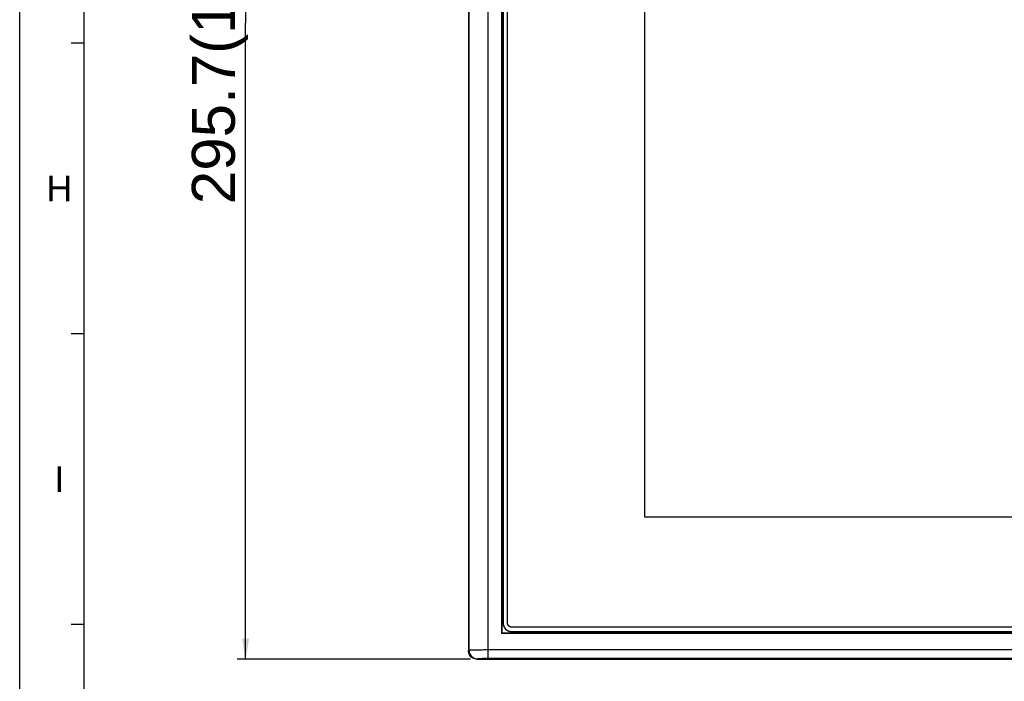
# Model space of a CAD drawing. Extents: x 0 to 1189, y 0 to 841.
# Tile 6 of 36: x 0 to 229, y 205 to 358. Entities that reach past the tile are written whole.
import ezdxf
from ezdxf.enums import TextEntityAlignment as Align

# ---------------------------------------------------------------- set-up
doc = ezdxf.new("R2010")
doc.units = 0
doc.header["$LTSCALE"] = 65.395
doc.header["$MEASUREMENT"] = 0
doc.layers.get('0').update_dxf_attribs({"linetype": 'CONTINUOUS'})
doc.layers.add('7_ALL_FEATURES', color=7, linetype='CONTINUOUS')
doc.styles.add('TEXTSTYLE_2', font='arial.ttf')
doc.dimstyles.get("Standard").update_dxf_attribs({"dimtxt": 0.18, "dimasz": 0.18, "dimexe": 0.18, "dimexo": 0.0625, "dimgap": 0.09, "dimtad": 0, "dimtih": 1, "dimtoh": 1, "dimdec": 4, "dimzin": 0, "dimdsep": 46, "dimtxsty": 'Standard', "dimcen": 0.09, "dimadec": 0, "dimazin": 0, "dimtfac": 1, "dimtdec": 4, "dimtofl": 0, "dimtmove": 0, "dimatfit": 3, "dimfxl": 1, "dimtolj": 1, "dimtzin": 0, "dimarcsym": 0})

# ---------------------------------------------------------------- blocks, each defined once
blk = doc.blocks.new('_FILLED')
at = {"color": 0, "linetype": 'ByBlock'}
blk.add_solid([(0, 0), (-1, 0.167), (-1, -0.167)], dxfattribs=at)
blk = doc.blocks.new('*D2')
at = {"color": 2, "linetype": 'Continuous'}
for p, q in [((104.8, 505.36), (50.52, 505.36)), ((52.52, 505.36), (52.52, 357.52)), ((52.52, 209.68), (52.52, 357.52)), ((104.8, 209.68), (50.52, 209.68))]:
    blk.add_line(p, q, dxfattribs=at)
at = {"color": 2, "linetype": 'Continuous', "xscale": 4.76, "yscale": 4.76, "zscale": 4.76}
for p, rotation in [((52.52, 505.36), 90), ((52.52, 209.68), 270)]:
    blk.add_blockref('_FILLED', p, dxfattribs=dict(at, rotation=rotation))
at = {"color": 2, "linetype": 'Continuous', "style": 'TEXTSTYLE_2'}
for s, p in [('(11.64")', (50.02, 375)), ('295.7', (50.02, 332.93))]:
    blk.add_text(s, height=10, rotation=90, dxfattribs=at).set_placement(p, align=Align.CENTER)

msp = doc.modelspace()

# ---------------------------------------------------------------- linework, layer by layer
at = {"color": 4, "linetype": 'Continuous'}
msp.add_line((0, 0), (0, 841), dxfattribs=at)
at = {"color": 3, "linetype": 'Continuous'}
for p, q in [((15, 15), (15, 826)), ((15, 352.91667), (12, 352.91667)), ((15, 285.33333), (12, 285.33333)), ((15, 217.75), (12, 217.75))]:
    msp.add_line(p, q, dxfattribs=at)
at = {"layer": '7_ALL_FEATURES', "color": 7, "linetype": 'Continuous'}
for p, q in [((108.91291, 209.92436), (108.91291, 505.12302)), ((104.30191, 503.36708), (104.30191, 211.6803)), ((104.41907, 503.24992), (104.41907, 211.79745)), ((112.00012, 499.26614), (112.00012, 215.78124)), ((112.04257, 499.22369), (112.04257, 215.82369)), ((112.34257, 496.92369), (112.34257, 218.12379)), ((113.34257, 218.12379), (113.34257, 496.92369)), ((145.29257, 242.67379), (145.29257, 472.37369)), ((450.99247, 242.67379), (145.29257, 242.67379)), ((112.00012, 215.78124), (112.04257, 215.82369)), ((112.00012, 215.78124), (484.28502, 215.78124)), ((112.04257, 215.82369), (484.24257, 215.82369)), ((481.94247, 217.12379), (114.34257, 217.12379)), ((114.34257, 216.12379), (481.94247, 216.12379)), ((104.30191, 211.6803), (104.41907, 211.79745)), ((108.91291, 211.92162), (487.37222, 211.92162)), ((106.29917, 209.68304), (106.41633, 209.80019)), ((106.29917, 209.68304), (489.98596, 209.68304)), ((108.91291, 209.92436), (487.37222, 209.92436))]:
    msp.add_line(p, q, dxfattribs=at)
for points in [[(112.34257, 218.12379), (112.36365, 217.85684), (112.41535, 217.60239), (112.49767, 217.36044), (112.61266, 217.12699), (112.75826, 216.90604), (112.92834, 216.70956), (113.12482, 216.53949), (113.34577, 216.39388), (113.57922, 216.27889), (113.82117, 216.19657), (114.07562, 216.14487), (114.34257, 216.12379)], [(112.34257, 218.12379), (112.34287, 218.09043), (112.34377, 218.05703), (112.34528, 218.02359), (112.34738, 217.99012), (112.35008, 217.95663), (112.35337, 217.92314), (112.35724, 217.88966), (112.36169, 217.85619), (112.36673, 217.82276), (112.37234, 217.78936), (112.37853, 217.75602), (112.38528, 217.72273), (112.3926, 217.68952), (112.40049, 217.6564), (112.40893, 217.62337), (112.41793, 217.59045), (112.42749, 217.55764), (112.43759, 217.52497), (112.44824, 217.49243), (112.45943, 217.46005), (112.47116, 217.42783), (112.48343, 217.39578), (112.49623, 217.36392)], [(114.34257, 217.12379), (114.31632, 217.12433), (114.28998, 217.12593), (114.26357, 217.12858), (114.23711, 217.13225), (114.21061, 217.13692), (114.18412, 217.14256), (114.15763, 217.14916), (114.13119, 217.15669), (114.10481, 217.16512), (114.07851, 217.17445), (114.05232, 217.18464), (114.02625, 217.19567), (114.00034, 217.20752), (113.97459, 217.22017), (113.94905, 217.23359), (113.92371, 217.24777), (113.89862, 217.26267), (113.87379, 217.27829), (113.84925, 217.29459), (113.82501, 217.31155), (113.8011, 217.32916), (113.77754, 217.34739), (113.75435, 217.36621), (113.73156, 217.3856), (113.70919, 217.40555), (113.68726, 217.42603), (113.66579, 217.44701), (113.6448, 217.46848), (113.62433, 217.49041), (113.60438, 217.51278), (113.58498, 217.53557), (113.56616, 217.55876), (113.54794, 217.58232), (113.53033, 217.60623), (113.51337, 217.63047), (113.49707, 217.65501), (113.48145, 217.67984), (113.46655, 217.70494), (113.45237, 217.73027), (113.43895, 217.75581), (113.4263, 217.78156), (113.41445, 217.80747), (113.40342, 217.83354), (113.39323, 217.85973), (113.3839, 217.88603), (113.37547, 217.91241), (113.36794, 217.93886), (113.36134, 217.96534), (113.3557, 217.99184), (113.35103, 218.01833), (113.34736, 218.04479), (113.34471, 218.0712), (113.34311, 218.09754), (113.34257, 218.12379)], [(112.49623, 217.36392), (112.51434, 217.32126), (112.5334, 217.27897), (112.55341, 217.23711), (112.57435, 217.19568), (112.59623, 217.15471), (112.61903, 217.11425), (112.64274, 217.0743), (112.66736, 217.0349), (112.69288, 216.99608), (112.71929, 216.95786), (112.74657, 216.92028), (112.77474, 216.88335), (112.80376, 216.84711), (112.83364, 216.81159), (112.86437, 216.7768), (112.89594, 216.74278), (112.92834, 216.70956), (112.96126, 216.67745), (112.99495, 216.64616), (113.0294, 216.61569), (113.06458, 216.58605), (113.10047, 216.55726), (113.13702, 216.52931), (113.17423, 216.50222), (113.21206, 216.476), (113.25048, 216.45064), (113.28947, 216.42617), (113.329, 216.40258), (113.36905, 216.3799), (113.40958, 216.35811), (113.45058, 216.33724), (113.49201, 216.3173), (113.53385, 216.29827), (113.57607, 216.28019)], [(113.57607, 216.28019), (113.60818, 216.26716), (113.64049, 216.25468), (113.67297, 216.24274), (113.70561, 216.23135), (113.73842, 216.22051), (113.77137, 216.21023), (113.80445, 216.20051), (113.83766, 216.19135), (113.87097, 216.18275), (113.90439, 216.17473), (113.93789, 216.16727), (113.97147, 216.1604), (114.00511, 216.1541), (114.03881, 216.14839), (114.07254, 216.14326), (114.10631, 216.13872), (114.1401, 216.13478), (114.17389, 216.13144), (114.20768, 216.12869), (114.24145, 216.12655), (114.2752, 216.12502), (114.30891, 216.1241), (114.34257, 216.12379)], [(106.29917, 209.68304), (106.03112, 209.70254), (105.77611, 209.75323), (105.53415, 209.83508), (105.30163, 209.95054), (105.08216, 210.09717), (104.88657, 210.26768), (104.71605, 210.46327), (104.56942, 210.68275), (104.45396, 210.91527), (104.37211, 211.15723), (104.32142, 211.41224), (104.30191, 211.6803)], [(104.41907, 211.79745), (104.46632, 211.81089), (104.55735, 211.82366), (104.68857, 211.83576), (104.85688, 211.84729), (105.05788, 211.85816), (105.28454, 211.86809), (105.53084, 211.877), (105.79272, 211.88497), (106.06512, 211.89204), (106.34008, 211.89813), (106.61721, 211.90332), (106.9048, 211.90785), (107.20048, 211.9118), (107.50311, 211.9151), (107.82541, 211.91773), (108.17126, 211.91969), (108.53443, 211.92099), (108.91291, 211.92162)], [(104.41907, 211.79745), (104.43682, 211.53719), (104.48832, 211.28137), (104.57269, 211.03435), (104.68851, 210.80035), (104.83378, 210.58335), (105.00604, 210.38706), (105.20234, 210.21482), (105.41934, 210.06956), (105.65333, 209.95377), (105.90032, 209.86942), (106.15611, 209.81793), (106.41633, 209.80019)], [(106.41633, 209.80019), (106.44609, 209.81362), (106.49599, 209.82639), (106.56605, 209.83849), (106.65918, 209.85002), (106.77247, 209.8609), (106.89715, 209.87084), (107.03289, 209.87974), (107.18002, 209.88772), (107.3308, 209.89478), (107.4822, 209.90087), (107.63725, 209.90606), (107.79729, 209.91059), (107.96101, 209.91454), (108.12972, 209.91784), (108.30874, 209.92047), (108.49983, 209.92243), (108.70122, 209.92373), (108.91291, 209.92436)]]:
    msp.add_lwpolyline(points, dxfattribs=at)

# ---------------------------------------------------------------- texts
at = {"color": 1, "linetype": 'Continuous', "style": 'TEXTSTYLE_2'}
for s, p in [('H', (9.22424, 316.10779)), ('I', (9.22424, 248.52446))]:
    msp.add_text(s, height=6, dxfattribs=at).set_placement(p, align=Align.CENTER)

# ---------------------------------------------------------------- dimensions: what is measured, and where the dimension line sits
at = {"color": 2, "linetype": 'Continuous'}
dim = msp.add_linear_dim(base=(52.51693, 209.68304), p1=(106.29917, 505.36434), p2=(106.29917, 209.68304), angle=270, dimstyle='Standard', dxfattribs=at)
dim.commit()
dim.dimension.update_dxf_attribs({"geometry": '*D2', "text_midpoint": (52.51693, 357.52369), "dimtype": 128})

doc.saveas('drawing.dxf')
